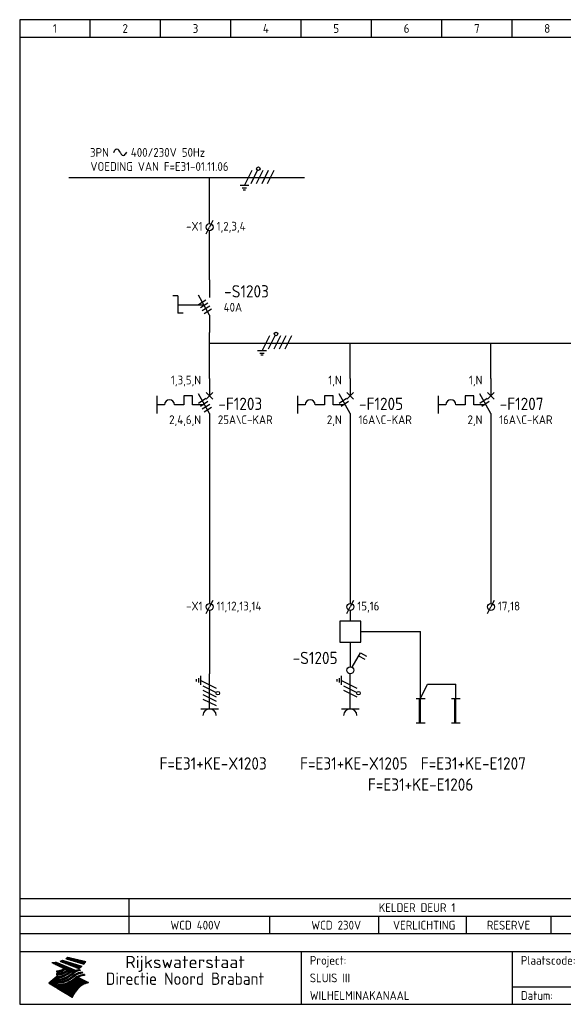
# Model space of a CAD drawing. Extents: x 10 to 410, y 10 to 290.
# Tile 1 of 2: x 10 to 165, y 10 to 290. Entities that reach past the tile are written whole.
import ezdxf
from ezdxf.enums import TextEntityAlignment as Align

# ---------------------------------------------------------------- set-up
doc = ezdxf.new("R2010")
doc.units = 0
doc.header["$LTSCALE"] = 10
doc.header["$MEASUREMENT"] = 0
doc.layers.get('0').update_dxf_attribs({"linetype": 'CONTINUOUS'})
for name, color, linetype in [('0-25', 7, 'CONTINUOUS'), ('0-35', 2, 'CONTINUOUS'), ('0-50', 3, 'CONTINUOUS'), ('B-25', 7, 'CONTINUOUS'), ('B-35', 2, 'CONTINUOUS'), ('S-25', 7, 'CONTINUOUS'), ('S-70', 5, 'CONTINUOUS')]:
    doc.layers.add(name, color=color, linetype=linetype)
doc.styles.add('ISO', font='iso.shx')
doc.styles.get("Standard").update_dxf_attribs({"font": 'iso.shx'})

# ---------------------------------------------------------------- blocks, each defined once
blk = doc.blocks.new('0009')
at = {"layer": 'S-25'}
for p, q in [((-1.09, -2.19), (1.09, 2.19)), ((0.78, -1.56), (2.66, 2.19)), ((2.34, -1.56), (4.22, 2.19)), ((3.91, -1.56), (5.78, 2.19)), ((5.47, -1.56), (7.34, 2.19)), ((0.16, -2.19), (-2.34, -2.19)), ((-1.72, -2.81), (-0.47, -2.81)), ((-0.78, -3.44), (-1.41, -3.44))]:
    blk.add_line(p, q, dxfattribs=at)
blk.add_circle((2.88, 2.63), 0.5, dxfattribs=at)
blk = doc.blocks.new('0002')
at = {"layer": 'S-25'}
for p, q in [((0, 0), (0, -5)), ((-15, -5), (-15, -10)), ((-7.35, -5), (-7.35, -7.5)), ((-4.85, -5), (-7.35, -5)), ((-4.85, -7.5), (-4.85, -5)), ((0, -10), (-3.12, -4.38)), ((0.94, -4.06), (-0.94, -5.94)), ((-0.94, -4.06), (0.94, -5.94)), ((-12.8, -7.5), (-15, -7.5)), ((-7.35, -7.5), (-10, -7.5)), ((-1.39, -7.5), (-4.85, -7.5)), ((0, -10), (0, -15))]:
    blk.add_line(p, q, dxfattribs=at)
blk.add_arc((-11.4, -7.5), 1.4, 0, 180, dxfattribs=at)
at = {"layer": 'B-25'}
for tag, p in [('KN1', (-2.43, -1.73)), ('KN2', (-2.43, -13.01))]:
    blk.add_attdef(tag, text='', height=2.5, dxfattribs=at).set_placement(p, align=Align.RIGHT)
blk.add_attdef('OM1', (5.91, -13.01), '', height=2.5, dxfattribs=at)
at = {"layer": 'B-35'}
blk.add_attdef('KT', (6.05, -8.99), '', height=3.5, dxfattribs=at)
blk = doc.blocks.new('0033')
at = {"layer": 'S-25'}
for p in [(-0.94, -1.88), (0.94, 1.88)]:
    blk.add_line(p, (0, 0), dxfattribs=at)
blk.add_circle((0, 0), 1, dxfattribs=at)
at = {"layer": 'B-25'}
blk.add_attdef('KT', text='', height=2.5, dxfattribs=at).set_placement((-2, -1), align=Align.RIGHT)
blk.add_attdef('KN1', (2, -1.01), '', height=2.5, dxfattribs=at)
blk = doc.blocks.new('0303B2C')
at = {"layer": '0-25'}
for p, q in [((0, -10), (0, 0)), ((-3.75, -2.19), (-3.75, -1.56)), ((-3.12, -1.25), (-3.12, -2.5)), ((-2.5, -3.12), (-2.5, -0.62)), ((-2.5, -1.88), (1.88, -4.06)), ((-1.88, -3.44), (1.88, -5.31)), ((-1.88, -4.69), (1.88, -6.56)), ((-1.88, -5.94), (1.88, -7.81)), ((-1.88, -7.19), (1.88, -9.06)), ((-2.5, -10), (2.5, -10))]:
    blk.add_line(p, q, dxfattribs=at)
blk.add_circle((2.32, -5.54), 0.5, dxfattribs=at)
blk.add_arc((0, -11.88), 1.88, 0, 180, dxfattribs=at)
at = {"layer": '0-25', "style": 'ISO'}
blk.add_attdef('GR', (5, -15), '', height=2.5, dxfattribs=at)
at = {"layer": '0-35', "style": 'ISO'}
blk.add_attdef('KT', (5, -11), '', height=3.5, dxfattribs=at)
blk = doc.blocks.new('A$C57B5337A')
at = {"layer": 'S-25'}
for p, q in [((6.88, 15), (6.88, 10)), ((6.88, 5), (3.76, 10.63)), ((6.88, 5), (6.88, 0))]:
    blk.add_line(p, q, dxfattribs=at)
at = {"layer": 'B-25'}
for tag, p in [('KN1', (4.45, 12.27)), ('KN2', (4.45, 0.99))]:
    blk.add_attdef(tag, text='', height=2.5, dxfattribs=at).set_placement(p, align=Align.RIGHT)
blk.add_attdef('OM1', (10.88, 1.99), '', height=2.5, dxfattribs=at)
at = {"layer": 'B-35'}
blk.add_attdef('KT', (11.02, 6.01), '', height=3.5, dxfattribs=at)
blk = doc.blocks.new('KADERA3')
at = {"layer": '0-25'}
for p, q in [((30, 285), (30, 290)), ((50, 285), (50, 290)), ((70, 285), (70, 290)), ((90, 285), (90, 290)), ((110, 285), (110, 290)), ((130, 285), (130, 290)), ((150, 285), (150, 290)), ((10, 285), (410, 285)), ((410, 35), (10, 35)), ((410, 30), (10, 30)), ((150, 15), (335, 15))]:
    blk.add_line(p, q, dxfattribs=at)
at = {"layer": '0-25', "color": 7}
for p, q in [((21.94, 22.42), (22.53, 22.42)), ((22.06, 22.48), (22.36, 22.48)), ((22.18, 22.53), (27.65, 20.8)), ((22.18, 22.53), (27.65, 20.8)), ((23.14, 22.99), (28.22, 21.46)), ((23.14, 22.99), (28.22, 21.46)), ((23.15, 22.98), (25.33, 22.98)), ((23.23, 23.04), (25.09, 23.04)), ((23.32, 23.1), (24.84, 23.1)), ((23.34, 22.93), (25.57, 22.93)), ((23.4, 23.15), (24.6, 23.15)), ((23.49, 23.21), (24.36, 23.21)), ((23.52, 22.87), (25.81, 22.87)), ((23.57, 23.27), (24.12, 23.27)), ((23.64, 23.32), (23.87, 23.32)), ((23.7, 23.36), (28.82, 22.17)), ((23.7, 23.36), (28.82, 22.17)), ((23.71, 22.82), (26.06, 22.82)), ((23.9, 22.76), (26.3, 22.76)), ((24.09, 22.7), (26.54, 22.7)), ((24.27, 22.65), (26.78, 22.65)), ((24.46, 22.59), (27.03, 22.59)), ((24.65, 22.53), (27.27, 22.53)), ((24.84, 22.48), (27.51, 22.48)), ((25.02, 22.42), (27.75, 22.42)), ((19.1, 21.89), (25.12, 19)), ((19.1, 21.89), (25.12, 19)), ((19.17, 21.86), (20.7, 21.86)), ((19.29, 21.8), (20.83, 21.8)), ((19.4, 21.75), (20.96, 21.75)), ((19.52, 21.69), (21.09, 21.69)), ((19.64, 21.63), (21.22, 21.63)), ((19.74, 21.92), (20.56, 21.92)), ((19.75, 21.58), (21.36, 21.58)), ((19.87, 21.52), (21.49, 21.52)), ((19.99, 21.47), (21.62, 21.47)), ((20.11, 21.41), (21.75, 21.41)), ((20.22, 21.35), (21.88, 21.35)), ((20.25, 21.97), (20.43, 21.97)), ((20.34, 21.3), (22.02, 21.3)), ((20.38, 21.99), (26.02, 19.59)), ((20.38, 21.99), (26.02, 19.59)), ((20.46, 21.24), (22.15, 21.24)), ((20.57, 21.18), (22.28, 21.18)), ((20.69, 21.13), (22.41, 21.13)), ((20.81, 21.07), (22.55, 21.07)), ((20.92, 21.02), (22.68, 21.02)), ((21.04, 20.96), (22.81, 20.96)), ((21.16, 20.9), (22.94, 20.9)), ((21.19, 19.61), (22.35, 19.61)), ((21.27, 20.85), (23.07, 20.85)), ((21.39, 20.79), (23.21, 20.79)), ((21.42, 19.67), (22.47, 19.67)), ((21.47, 22.25), (26.83, 20.19)), ((21.47, 22.25), (26.83, 20.19)), ((21.49, 22.25), (23.07, 22.25)), ((21.51, 20.73), (23.34, 20.73)), ((21.6, 22.2), (23.25, 22.2)), ((21.62, 19.72), (22.59, 19.72)), ((21.63, 20.68), (23.47, 20.68)), ((21.65, 22.31), (22.89, 22.31)), ((21.74, 20.62), (23.6, 20.62)), ((21.75, 22.14), (23.42, 22.14)), ((21.8, 22.37), (22.71, 22.37)), ((21.8, 19.78), (22.69, 19.78)), ((21.86, 20.57), (23.73, 20.57)), ((21.9, 22.08), (23.6, 22.08)), ((21.96, 19.83), (22.79, 19.83)), ((21.98, 20.51), (23.87, 20.51)), ((22.04, 22.03), (23.78, 22.03)), ((22.09, 20.45), (24, 20.45)), ((22.11, 19.89), (22.89, 19.89)), ((22.19, 21.97), (23.96, 21.97)), ((22.21, 20.4), (24.13, 20.4)), ((22.24, 19.95), (22.99, 19.95)), ((22.33, 20.34), (24.26, 20.34)), ((22.34, 21.92), (24.13, 21.92)), ((22.37, 20), (23.08, 20)), ((22.44, 20.28), (24.4, 20.28)), ((22.48, 21.86), (24.31, 21.86)), ((22.49, 20.06), (23.04, 20.06)), ((22.56, 20.23), (24.53, 20.23)), ((22.61, 20.12), (22.93, 20.12)), ((22.63, 21.8), (24.49, 21.8)), ((22.68, 20.17), (24.66, 20.17)), ((22.71, 20.17), (22.82, 20.17)), ((23.11, 20.02), (22.77, 20.2)), ((23.11, 20.02), (22.77, 20.2)), ((22.78, 21.75), (24.67, 21.75)), ((22.79, 20.12), (24.79, 20.12)), ((22.91, 20.06), (24.92, 20.06)), ((22.92, 21.69), (24.85, 21.69)), ((23.03, 20), (25.06, 20)), ((23.07, 21.63), (25.02, 21.63)), ((23.15, 19.95), (25.19, 19.95)), ((23.22, 21.58), (25.2, 21.58)), ((23.26, 19.89), (25.32, 19.89)), ((23.3, 19.61), (23.88, 19.61)), ((23.36, 21.52), (25.38, 21.52)), ((23.38, 19.83), (25.45, 19.83)), ((23.39, 19.67), (23.81, 19.67)), ((23.45, 19.7), (23.58, 19.79)), ((23.45, 19.7), (23.58, 19.79)), ((23.48, 19.72), (23.7, 19.72)), ((23.5, 19.78), (25.58, 19.78)), ((23.51, 21.47), (25.56, 21.47)), ((23.56, 19.78), (23.59, 19.78)), ((23.56, 19.39), (23.9, 19.62)), ((23.56, 19.39), (23.9, 19.62)), ((23.58, 19.79), (23.9, 19.62)), ((23.58, 19.79), (23.9, 19.62)), ((23.61, 19.72), (25.72, 19.72)), ((23.66, 21.41), (25.74, 21.41)), ((23.73, 19.67), (25.85, 19.67)), ((23.8, 21.35), (25.91, 21.35)), ((23.85, 19.61), (25.98, 19.61)), ((23.95, 21.3), (26.09, 21.3)), ((24.09, 21.24), (26.27, 21.24)), ((24.24, 21.18), (26.45, 21.18)), ((24.39, 21.13), (26.62, 21.13)), ((24.53, 21.07), (26.8, 21.07)), ((24.68, 21.02), (26.98, 21.02)), ((24.83, 20.96), (27.16, 20.96)), ((24.97, 20.9), (27.34, 20.9)), ((25.12, 20.85), (27.51, 20.85)), ((25.21, 22.37), (28, 22.37)), ((25.27, 20.79), (27.63, 20.79)), ((25.4, 22.31), (28.24, 22.31)), ((25.41, 20.73), (27.57, 20.73)), ((25.56, 20.68), (27.51, 20.68)), ((25.58, 22.25), (28.48, 22.25)), ((25.71, 20.62), (27.44, 20.62)), ((25.77, 22.2), (28.72, 22.2)), ((25.85, 20.57), (27.37, 20.57)), ((25.96, 22.14), (28.79, 22.14)), ((26, 20.51), (27.29, 20.51)), ((26.06, 19.61), (26.85, 19.61)), ((26.15, 22.08), (28.75, 22.08)), ((26.15, 20.45), (27.22, 20.45)), ((26.21, 19.67), (27.23, 19.67)), ((26.29, 20.4), (27.14, 20.4)), ((26.33, 22.03), (28.71, 22.03)), ((26.44, 20.34), (27.06, 20.34)), ((26.44, 19.72), (27.18, 19.72)), ((26.52, 21.97), (28.66, 21.97)), ((26.59, 20.28), (26.97, 20.28)), ((26.71, 21.92), (28.62, 21.92)), ((26.73, 20.23), (26.89, 20.23)), ((26.9, 21.86), (28.57, 21.86)), ((27.08, 21.8), (28.52, 21.8)), ((27.13, 19.78), (27.25, 19.64)), ((27.13, 19.78), (27.25, 19.64)), ((27.27, 21.75), (28.48, 21.75)), ((27.46, 21.69), (28.43, 21.69)), ((27.65, 21.63), (28.38, 21.63)), ((27.83, 21.58), (28.33, 21.58)), ((28.02, 21.52), (28.28, 21.52)), ((28.21, 21.47), (28.22, 21.47)), ((20.58, 17.88), (18.3, 16)), ((20.58, 17.88), (18.3, 16)), ((19.33, 16.85), (21.07, 16.85)), ((19.4, 16.91), (21.55, 16.91)), ((19.47, 16.97), (21.88, 16.97)), ((19.54, 17.02), (22.13, 17.02)), ((19.61, 17.08), (22.34, 17.08)), ((19.67, 17.13), (20.6, 17.13)), ((19.74, 17.19), (20.6, 17.19)), ((19.81, 17.25), (20.6, 17.25)), ((19.88, 17.3), (20.6, 17.3)), ((19.95, 17.36), (20.6, 17.36)), ((20.01, 17.42), (20.6, 17.42)), ((20.08, 17.47), (20.93, 17.47)), ((20.15, 17.53), (21.26, 17.53)), ((20.22, 17.58), (21.51, 17.58)), ((20.29, 17.64), (21.72, 17.64)), ((20.35, 17.7), (21.9, 17.7)), ((20.42, 17.75), (22.07, 17.75)), ((20.49, 17.81), (22.22, 17.81)), ((20.56, 17.87), (22.36, 17.87)), ((20.6, 19.11), (20.58, 19.51)), ((20.6, 19.11), (20.58, 19.51)), ((20.58, 19.5), (22.09, 19.5)), ((20.58, 19.44), (21.95, 19.44)), ((20.59, 19.38), (21.79, 19.38)), ((20.59, 19.33), (21.62, 19.33)), ((20.59, 19.27), (21.42, 19.27)), ((20.6, 19.22), (21.2, 19.22)), ((20.6, 19.16), (20.93, 19.16)), ((20.6, 19.11), (20.69, 19.12)), ((20.6, 19.11), (20.69, 19.12)), ((20.6, 18.79), (20.77, 18.81)), ((20.6, 18.79), (20.77, 18.81)), ((20.6, 18.29), (20.6, 18.79)), ((20.6, 18.29), (20.6, 18.79)), ((20.6, 18.77), (22.46, 18.77)), ((20.6, 18.71), (22.33, 18.71)), ((20.6, 18.65), (22.19, 18.65)), ((20.6, 18.6), (22.04, 18.6)), ((20.6, 18.54), (21.87, 18.54)), ((20.6, 18.48), (21.68, 18.48)), ((20.6, 18.43), (21.46, 18.43)), ((20.6, 18.37), (21.21, 18.37)), ((20.6, 18.32), (20.87, 18.32)), ((20.6, 18.29), (20.88, 18.32)), ((20.6, 18.29), (20.88, 18.32)), ((20.6, 17.88), (20.86, 17.91)), ((20.6, 17.88), (20.86, 17.91)), ((20.6, 17.43), (20.97, 17.48)), ((20.6, 17.43), (20.97, 17.48)), ((20.6, 17.43), (20.6, 17.09)), ((20.6, 17.43), (20.6, 17.09)), ((20.6, 17.09), (21.26, 17.16)), ((20.6, 17.09), (21.26, 17.16)), ((20.6, 16.8), (21.37, 16.89)), ((20.6, 16.8), (21.37, 16.89)), ((20.6, 16.8), (20.6, 16.45)), ((20.6, 16.8), (20.6, 16.45)), ((20.9, 19.55), (22.23, 19.55)), ((20.9, 18.82), (22.59, 18.82)), ((20.98, 17.92), (22.5, 17.92)), ((21.02, 17.13), (22.53, 17.13)), ((21.32, 18.88), (22.71, 18.88)), ((21.32, 17.98), (22.62, 17.98)), ((21.47, 17.19), (22.7, 17.19)), ((21.59, 18.03), (22.74, 18.03)), ((21.61, 18.93), (22.82, 18.93)), ((21.77, 17.25), (22.85, 17.25)), ((21.8, 18.09), (22.85, 18.09)), ((21.84, 18.99), (22.92, 18.99)), ((21.99, 18.15), (22.95, 18.15)), ((22.01, 17.3), (22.99, 17.3)), ((22.03, 19.05), (23.03, 19.05)), ((22.16, 18.2), (23.05, 18.2)), ((22.21, 19.1), (23.12, 19.1)), ((22.21, 17.36), (23.12, 17.36)), ((22.31, 18.26), (23.15, 18.26)), ((22.36, 19.16), (23.22, 19.16)), ((22.39, 17.42), (23.24, 17.42)), ((22.45, 18.32), (23.24, 18.32)), ((22.51, 19.22), (23.3, 19.22)), ((22.56, 17.47), (23.36, 17.47)), ((22.59, 18.37), (23.33, 18.37)), ((22.64, 19.27), (23.39, 19.27)), ((22.71, 18.43), (23.42, 18.43)), ((22.71, 17.53), (23.47, 17.53)), ((22.77, 19.33), (23.47, 19.33)), ((22.83, 18.48), (23.5, 18.48)), ((22.84, 17.58), (23.57, 17.58)), ((22.89, 19.38), (23.55, 19.38)), ((22.94, 18.54), (23.58, 18.54)), ((22.96, 16.85), (23.86, 16.85)), ((22.97, 17.64), (23.67, 17.64)), ((23, 19.44), (23.63, 19.44)), ((23.04, 18.6), (23.66, 18.6)), ((23.1, 19.5), (23.72, 19.5)), ((23.1, 17.7), (23.77, 17.7)), ((23.12, 16.91), (23.96, 16.91)), ((23.14, 18.65), (23.74, 18.65)), ((23.21, 19.55), (23.8, 19.55)), ((23.21, 17.75), (23.86, 17.75)), ((23.24, 18.71), (23.82, 18.71)), ((23.26, 16.97), (24.05, 16.97)), ((23.32, 17.81), (23.95, 17.81)), ((23.33, 18.77), (23.91, 18.77)), ((23.39, 17.02), (24.14, 17.02)), ((23.42, 18.82), (23.99, 18.82)), ((23.42, 17.87), (24.03, 17.87)), ((23.51, 18.88), (24.07, 18.88)), ((23.52, 17.92), (24.11, 17.92)), ((23.52, 17.08), (24.22, 17.08)), ((23.54, 18.9), (24.3, 19.42)), ((23.54, 18.9), (24.3, 19.42)), ((23.59, 18.93), (24.15, 18.93)), ((23.62, 17.98), (24.2, 17.98)), ((23.63, 17.13), (24.3, 17.13)), ((23.65, 18.59), (24.62, 19.25)), ((23.65, 18.59), (24.62, 19.25)), ((23.67, 18.99), (24.23, 18.99)), ((23.71, 18.03), (24.28, 18.03)), ((23.75, 19.05), (24.32, 19.05)), ((23.75, 17.19), (24.38, 17.19)), ((23.79, 18.09), (24.36, 18.09)), ((23.83, 19.1), (24.4, 19.1)), ((23.85, 17.25), (24.46, 17.25)), ((23.88, 18.15), (24.44, 18.15)), ((23.92, 19.16), (24.48, 19.16)), ((23.94, 18.19), (25.23, 19.07)), ((23.94, 18.19), (25.23, 19.07)), ((23.95, 17.3), (24.55, 17.3)), ((23.96, 19.55), (25.96, 19.55)), ((23.96, 18.2), (24.53, 18.2)), ((24, 19.22), (24.56, 19.22)), ((24.04, 18.26), (24.61, 18.26)), ((24.05, 17.36), (24.63, 17.36)), ((24.06, 17.88), (25.34, 18.76)), ((24.06, 17.88), (25.34, 18.76)), ((24.08, 19.5), (25.88, 19.5)), ((24.08, 19.27), (24.58, 19.27)), ((24.13, 18.32), (24.69, 18.32)), ((24.14, 17.42), (24.71, 17.42)), ((24.16, 19.33), (24.47, 19.33)), ((24.2, 19.44), (25.79, 19.44)), ((24.21, 18.37), (24.77, 18.37)), ((24.23, 17.47), (24.79, 17.47)), ((24.24, 17.48), (25.52, 18.36)), ((24.24, 17.48), (25.52, 18.36)), ((24.25, 19.38), (24.36, 19.38)), ((24.29, 18.43), (24.85, 18.43)), ((24.3, 19.42), (24.62, 19.25)), ((24.3, 19.42), (24.62, 19.25)), ((24.31, 19.38), (25.71, 19.38)), ((24.31, 17.53), (24.87, 17.53)), ((24.35, 17.17), (25.64, 18.05)), ((24.35, 17.17), (25.64, 18.05)), ((24.37, 18.48), (24.94, 18.48)), ((24.39, 17.58), (24.96, 17.58)), ((24.43, 19.33), (25.62, 19.33)), ((24.45, 18.54), (25.02, 18.54)), ((24.47, 17.64), (25.04, 17.64)), ((24.54, 18.6), (25.1, 18.6)), ((24.55, 19.27), (25.54, 19.27)), ((24.56, 17.7), (25.12, 17.7)), ((24.62, 18.65), (25.18, 18.65)), ((24.63, 16.72), (25.91, 17.6)), ((24.63, 16.72), (25.91, 17.6)), ((24.64, 17.75), (25.2, 17.75)), ((24.67, 19.22), (25.45, 19.22)), ((24.7, 18.71), (25.27, 18.71)), ((24.72, 17.81), (25.29, 17.81)), ((24.78, 19.16), (25.37, 19.16)), ((24.78, 18.77), (25.34, 18.77)), ((24.8, 17.87), (25.37, 17.87)), ((24.82, 16.85), (28.23, 16.85)), ((24.87, 18.82), (25.4, 18.82)), ((24.89, 17.92), (25.45, 17.92)), ((24.9, 19.1), (25.28, 19.1)), ((24.9, 16.91), (28.11, 16.91)), ((24.95, 18.88), (25.45, 18.88)), ((24.97, 17.98), (25.53, 17.98)), ((24.99, 16.97), (28, 16.97)), ((25.02, 19.05), (25.2, 19.05)), ((25.03, 18.93), (25.51, 18.93)), ((25.05, 18.03), (25.61, 18.03)), ((25.07, 17.02), (27.89, 17.02)), ((25.11, 18.99), (25.57, 18.99)), ((26.02, 19.59), (25.12, 19)), ((26.02, 19.59), (25.12, 19)), ((25.13, 18.09), (25.68, 18.09)), ((25.15, 17.08), (27.77, 17.08)), ((25.19, 19.05), (25.63, 19.05)), ((25.21, 18.15), (25.75, 18.15)), ((25.23, 17.13), (27.66, 17.13)), ((25.26, 19.1), (25.7, 19.1)), ((25.3, 18.2), (25.82, 18.2)), ((25.31, 17.19), (27.55, 17.19)), ((25.33, 19.16), (25.77, 19.16)), ((25.38, 18.26), (25.89, 18.26)), ((25.39, 19.22), (25.85, 19.22)), ((25.4, 17.25), (27.43, 17.25)), ((25.46, 18.32), (25.97, 18.32)), ((25.47, 19.27), (25.93, 19.27)), ((25.48, 17.3), (27.32, 17.3)), ((25.54, 19.33), (26.03, 19.33)), ((25.54, 18.37), (26.06, 18.37)), ((25.56, 17.36), (27.21, 17.36)), ((25.62, 18.43), (26.14, 18.43)), ((25.63, 19.38), (26.13, 19.38)), ((25.64, 17.42), (27.1, 17.42)), ((25.7, 18.48), (26.24, 18.48)), ((25.72, 19.44), (26.24, 19.44)), ((25.73, 17.47), (26.98, 17.47)), ((25.79, 18.54), (26.34, 18.54)), ((25.81, 17.53), (26.87, 17.53)), ((25.82, 19.5), (26.36, 19.5)), ((25.89, 18.6), (26.46, 18.6)), ((25.89, 17.58), (26.76, 17.58)), ((25.93, 19.55), (26.53, 19.55)), ((25.96, 17.64), (26.64, 17.64)), ((25.99, 18.65), (26.58, 18.65)), ((26.04, 17.7), (26.59, 17.7)), ((26.1, 18.71), (26.72, 18.71)), ((26.12, 17.75), (26.67, 17.75)), ((26.2, 17.81), (26.76, 17.81)), ((26.23, 18.77), (26.89, 18.77)), ((26.29, 17.87), (26.86, 17.87)), ((26.37, 18.82), (27.09, 18.82)), ((26.39, 17.92), (26.97, 17.92)), ((26.49, 17.98), (27.09, 17.98)), ((26.53, 18.88), (27.34, 18.88)), ((26.56, 17.68), (29.54, 16.2)), ((26.56, 17.68), (29.54, 16.2)), ((26.6, 18.03), (27.22, 18.03)), ((26.72, 18.09), (27.38, 18.09)), ((26.73, 18.93), (27.66, 18.93)), ((26.85, 18.15), (27.56, 18.15)), ((26.99, 18.99), (27.9, 18.99)), ((27, 18.2), (27.8, 18.2)), ((27.18, 18.26), (28.13, 18.26)), ((27.26, 19.05), (27.84, 19.05)), ((27.39, 18.32), (28.47, 18.32)), ((27.7, 18.37), (28.49, 18.37)), ((27.78, 19.1), (27.93, 18.96)), ((27.78, 19.1), (27.93, 18.96)), ((28, 18.43), (28.44, 18.43)), ((28.39, 18.48), (28.54, 18.32)), ((28.39, 18.48), (28.54, 18.32)), ((24.94, 11.97), (18.3, 16)), ((24.94, 11.97), (18.3, 16)), ((18.31, 16.01), (20.96, 16.01)), ((18.38, 16.07), (21.46, 16.07)), ((18.38, 15.95), (20.6, 15.95)), ((18.45, 16.12), (21.88, 16.12)), ((18.47, 15.9), (20.6, 15.9)), ((18.52, 16.18), (22.15, 16.18)), ((18.57, 15.84), (20.6, 15.84)), ((18.59, 16.23), (22.38, 16.23)), ((18.65, 16.29), (22.58, 16.29)), ((18.66, 15.78), (20.6, 15.78)), ((18.72, 16.35), (22.75, 16.35)), ((18.75, 15.73), (20.6, 15.73)), ((18.79, 16.4), (22.91, 16.4)), ((18.85, 15.67), (20.6, 15.67)), ((18.86, 16.46), (20.6, 16.46)), ((18.93, 16.52), (20.6, 16.52)), ((18.94, 15.62), (20.6, 15.62)), ((18.99, 16.57), (20.6, 16.57)), ((19.03, 15.56), (27.83, 15.56)), ((19.06, 16.63), (20.6, 16.63)), ((19.12, 15.5), (27.75, 15.5)), ((19.13, 16.68), (20.6, 16.68)), ((19.2, 16.74), (20.6, 16.74)), ((19.22, 15.45), (27.66, 15.45)), ((19.27, 16.8), (20.6, 16.8)), ((19.31, 15.39), (27.58, 15.39)), ((19.4, 15.33), (27.5, 15.33)), ((19.49, 15.28), (27.43, 15.28)), ((19.59, 15.22), (27.36, 15.22)), ((19.68, 15.17), (27.29, 15.17)), ((19.77, 15.11), (27.22, 15.11)), ((19.86, 15.05), (27.15, 15.05)), ((19.96, 15), (27.09, 15)), ((20.05, 14.94), (27.02, 14.94)), ((20.14, 14.88), (26.96, 14.88)), ((20.24, 14.83), (26.9, 14.83)), ((20.33, 14.77), (26.84, 14.77)), ((20.42, 14.72), (26.79, 14.72)), ((20.51, 14.66), (26.73, 14.66)), ((20.6, 16.45), (21.56, 16.56)), ((20.6, 16.45), (21.56, 16.56)), ((20.6, 15.97), (21.67, 16.09)), ((20.6, 15.97), (21.67, 16.09)), ((20.6, 15.97), (20.6, 15.58)), ((20.6, 15.97), (20.6, 15.58)), ((20.6, 15.58), (21.95, 15.73)), ((20.6, 15.58), (21.95, 15.73)), ((20.61, 14.6), (26.68, 14.6)), ((20.7, 16.46), (23.06, 16.46)), ((20.7, 14.55), (26.62, 14.55)), ((20.79, 14.49), (26.57, 14.49)), ((20.88, 14.43), (26.52, 14.43)), ((20.94, 15.62), (27.92, 15.62)), ((20.98, 14.38), (26.47, 14.38)), ((21.07, 14.32), (26.42, 14.32)), ((21.16, 14.27), (26.38, 14.27)), ((21.2, 16.52), (23.2, 16.52)), ((21.25, 14.21), (26.33, 14.21)), ((21.35, 14.15), (26.29, 14.15)), ((21.44, 14.1), (26.24, 14.1)), ((21.45, 15.67), (28.01, 15.67)), ((21.53, 14.04), (26.2, 14.04)), ((21.72, 16.57), (23.32, 16.57)), ((21.96, 15.73), (28.11, 15.73)), ((22.1, 16.63), (23.44, 16.63)), ((22.34, 15.78), (28.21, 15.78)), ((22.38, 16.68), (23.56, 16.68)), ((22.6, 16.74), (23.66, 16.74)), ((22.62, 15.84), (28.33, 15.84)), ((22.79, 16.8), (23.77, 16.8)), ((22.84, 15.9), (28.52, 15.9)), ((23.04, 15.95), (28.71, 15.95)), ((23.21, 16.01), (28.9, 16.01)), ((23.37, 16.07), (29.08, 16.07)), ((23.51, 16.12), (29.27, 16.12)), ((29.41, 16.17), (23.65, 16.17)), ((23.77, 16.23), (29.47, 16.23)), ((23.89, 16.29), (29.36, 16.29)), ((24, 16.35), (29.24, 16.35)), ((24.11, 16.4), (29.13, 16.4)), ((24.21, 16.46), (29.02, 16.46)), ((24.31, 16.52), (28.91, 16.52)), ((24.4, 16.57), (28.79, 16.57)), ((24.49, 16.63), (28.68, 16.63)), ((24.57, 16.68), (28.57, 16.68)), ((24.66, 16.74), (28.45, 16.74)), ((24.74, 16.8), (28.34, 16.8)), ((28.29, 15.83), (29.54, 16.2)), ((28.29, 15.83), (29.54, 16.2)), ((29.54, 16.2), (29.45, 16.17)), ((29.54, 16.2), (29.45, 16.17)), ((29.46, 16.18), (29.47, 16.18)), ((21.63, 13.98), (26.16, 13.98)), ((21.72, 13.93), (26.12, 13.93)), ((21.81, 13.87), (26.08, 13.87)), ((21.9, 13.82), (26.04, 13.82)), ((22, 13.76), (26, 13.76)), ((22.09, 13.7), (25.96, 13.7)), ((22.18, 13.65), (25.93, 13.65)), ((22.27, 13.59), (25.89, 13.59)), ((22.37, 13.53), (25.86, 13.53)), ((22.46, 13.48), (25.82, 13.48)), ((22.55, 13.42), (25.79, 13.42)), ((22.65, 13.37), (25.76, 13.37)), ((22.74, 13.31), (25.73, 13.31)), ((22.83, 13.25), (25.69, 13.25)), ((22.92, 13.2), (25.66, 13.2)), ((23.02, 13.14), (25.63, 13.14)), ((23.11, 13.08), (25.59, 13.08)), ((23.2, 13.03), (25.56, 13.03)), ((23.29, 12.97), (25.53, 12.97)), ((23.39, 12.92), (25.5, 12.92)), ((23.48, 12.86), (25.46, 12.86)), ((23.57, 12.8), (25.43, 12.8)), ((23.66, 12.75), (25.4, 12.75)), ((23.76, 12.69), (25.36, 12.69)), ((23.85, 12.63), (25.33, 12.63)), ((23.94, 12.58), (25.3, 12.58)), ((24.04, 12.52), (25.26, 12.52)), ((24.13, 12.47), (25.23, 12.47)), ((24.22, 12.41), (25.2, 12.41)), ((24.31, 12.35), (25.17, 12.35)), ((24.41, 12.3), (25.13, 12.3)), ((24.5, 12.24), (25.1, 12.24)), ((24.59, 12.18), (25.07, 12.18)), ((24.68, 12.13), (25.03, 12.13)), ((24.78, 12.07), (25, 12.07)), ((24.87, 12.02), (24.97, 12.02)), ((24.94, 11.97), (25.81, 13.45)), ((24.94, 11.97), (25.81, 13.45))]:
    blk.add_line(p, q, dxfattribs=at)
for centre, radius, start, end in [((19.84, 27.26), 5.27, 288.0217, 296.3084), ((19.84, 27.26), 5.27, 288.0217, 296.3084), ((20.49, 27.56), 5.28, 300.0654, 307.393), ((20.49, 27.56), 5.28, 300.0654, 307.393), ((19.15, 29.7), 7.8, 269.6055, 279.0886), ((19.15, 29.7), 7.8, 269.6055, 279.0886), ((19.93, 25.38), 5.91, 276.3402, 298.7463), ((19.93, 25.38), 5.91, 276.3402, 298.7463), ((19.84, 25.09), 6.03, 278.129, 302.868), ((19.84, 25.09), 6.03, 278.129, 302.868), ((20.35, 24.56), 5.76, 274.164, 302.5474), ((20.35, 24.56), 5.76, 274.164, 302.5474), ((27.05, 17.17), 2.63, 107.4286, 133.7799), ((27.05, 17.17), 2.63, 107.4286, 133.7799), ((27.01, 16.84), 2.93, 87.7348, 104.8316), ((27.01, 16.84), 2.93, 87.7348, 104.8316), ((27.37, 15.71), 3.93, 91.7838, 103.2817), ((27.37, 15.71), 3.93, 91.7838, 103.2817), ((24.11, 24.7), 5.26, 301.1147, 312.2814), ((24.11, 24.7), 5.26, 301.1147, 312.2814), ((21.95, 27.32), 8.59, 316.9248, 323.1399), ((21.95, 27.32), 8.59, 316.9248, 323.1399), ((20.21, 23.78), 5.91, 273.6149, 304.3803), ((20.21, 23.78), 5.91, 273.6149, 304.3803), ((20.05, 24.28), 6.02, 277.9472, 305.7139), ((20.05, 24.28), 6.02, 277.9472, 305.7139), ((20.04, 23.49), 6.09, 278.8115, 306.4242), ((20.04, 23.49), 6.09, 278.8115, 306.4242), ((20.53, 23.07), 5.96, 277.0519, 304.973), ((20.53, 23.07), 5.96, 277.0519, 304.973), ((20.72, 22.76), 5.91, 276.3402, 304.3803), ((20.72, 22.76), 5.91, 276.3402, 304.3803), ((21.06, 22.34), 5.81, 274.9043, 303.1745), ((21.06, 22.34), 5.81, 274.9043, 303.1745), ((20.82, 22.06), 6.04, 278.1111, 305.8489), ((20.82, 22.06), 6.04, 278.1111, 305.8489), ((27.45, 16.91), 2.81, 110.4143, 138.7411), ((27.45, 16.91), 2.81, 110.4143, 138.7411), ((27.57, 15.64), 3.4, 98.1566, 126.9045), ((27.57, 15.64), 3.4, 98.1566, 126.9045), ((27.91, 15.54), 3.39, 100.5835, 132.088), ((27.91, 15.54), 3.39, 100.5835, 132.088), ((28.21, 14.74), 3.67, 95.7581, 128.7216), ((28.21, 14.74), 3.67, 95.7581, 128.7216), ((28.4, 15.05), 3.21, 96.3886, 125.0052), ((28.4, 15.05), 3.21, 96.3886, 125.0052), ((27.82, 16.31), 2.8, 90.634, 105.1984), ((27.82, 16.31), 2.8, 90.634, 105.1984), ((28.19, 15.04), 3.93, 93.8342, 103.2817), ((28.19, 15.04), 3.93, 93.8342, 103.2817), ((28.58, 15.69), 2.8, 93.8141, 105.1984), ((28.58, 15.69), 2.8, 93.8141, 105.1984), ((28.95, 14.41), 3.93, 96.0135, 103.2817), ((28.95, 14.41), 3.93, 96.0135, 103.2817), ((21.3, 21.6), 5.91, 276.3402, 304.3803), ((21.3, 21.6), 5.91, 276.3402, 304.3803), ((31.24, 10.26), 6.3, 117.9568, 149.6251), ((31.24, 10.26), 6.3, 117.9568, 149.6251)]:
    blk.add_arc(centre, radius, start, end, dxfattribs=at)
at = {"layer": '0-35'}
for p, q in [((90, 25), (90, 10)), ((150, 25), (150, 10))]:
    blk.add_line(p, q, dxfattribs=at)
at = {"layer": '0-50'}
blk.add_line((10, 25), (410, 25), dxfattribs=at)
blk.add_lwpolyline([(10, 10), (410, 10), (410, 290), (10, 290)], close=True, dxfattribs=at)
at = {"layer": '0-25', "style": 'ISO'}
for s, p in [('Project:', (92.5, 22.5)), ('Plaatscode:', (152.5, 22.5)), ('Datum:', (152.5, 12.5))]:
    blk.add_text(s, height=2.5, dxfattribs=at).set_placement(p, align=Align.MIDDLE_LEFT)
for tag, p in [('STR1', (20, 287.5)), ('STR2', (40, 287.5)), ('STR3', (60, 287.5)), ('STR4', (80, 287.5)), ('STR5', (100, 287.5)), ('STR6', (120, 287.5)), ('STR7', (140, 287.5)), ('STR8', (160, 287.5)), ('STR9', (180, 287.5)), ('STR10', (200, 287.5)), ('STR11', (220, 287.5)), ('STR12', (240, 287.5)), ('STR13', (260, 287.5)), ('STR14', (280, 287.5)), ('STR15', (300, 287.5)), ('STR16', (320, 287.5)), ('STR17', (340, 287.5)), ('STR18', (360, 287.5)), ('STR19', (380, 287.5)), ('STR20', (400, 287.5)), ('W', (180, 12.5)), ('Z', (310, 12.5)), ('Y', (327.5, 12.5))]:
    blk.add_attdef(tag, text='', height=2.5, dxfattribs=at).set_placement(p, align=Align.MIDDLE)
for tag, p in [('N', (220, 22.5)), ('B', (92.5, 17.5)), ('P', (220, 17.5)), ('C', (92.5, 12.5)), ('U', (220, 12.5)), ('REV', (295, 12.5))]:
    blk.add_attdef(tag, text='', height=2.5, dxfattribs=at).set_placement(p, align=Align.MIDDLE_LEFT)
at = {"layer": '0-35', "style": 'ISO', "width": 1.00614}
blk.add_text('Rijkswaterstaat', height=3.5, dxfattribs=at).set_placement((40, 20.28), (74, 20.28), align=Align.FIT)
at = {"layer": '0-35', "color": 2, "style": 'ISO', "width": 0.948867}
blk.add_text('Directie Noord Brabant', height=3.5, dxfattribs=at).set_placement((34.5, 15.53), (79.5, 15.53), align=Align.FIT)
at = {"layer": '0-35', "style": 'ISO'}
blk.add_attdef('RNR', text='', height=3.5, dxfattribs=at).set_placement((305, 17.5), align=Align.MIDDLE)
for tag, p in [('X', (178.5, 17.5)), ('FORM', (402.5, 15))]:
    blk.add_attdef(tag, text='', height=3.5, dxfattribs=at).set_placement(p, align=Align.MIDDLE_LEFT)
at = {"layer": '0-50', "style": 'ISO'}
for tag, p in [('M', (342.5, 15)), ('O', (365, 15))]:
    blk.add_attdef(tag, text='', height=5, dxfattribs=at).set_placement(p, align=Align.MIDDLE)
blk.add_attdef('Q', text='', height=5, dxfattribs=at).set_placement((382.5, 15), align=Align.MIDDLE_LEFT)
blk = doc.blocks.new('WCD')
at = {"layer": '0-25'}
for p, q in [((0, -10), (0, 0)), ((-3.75, -2.19), (-3.75, -1.56)), ((-3.12, -1.25), (-3.12, -2.5)), ((-2.5, -3.12), (-2.5, -0.62)), ((-2.5, -1.88), (1.88, -4.06)), ((-1.88, -3.44), (1.88, -5.31)), ((-1.88, -4.69), (1.88, -6.56)), ((-2.5, -10), (2.5, -10))]:
    blk.add_line(p, q, dxfattribs=at)
blk.add_circle((2.32, -5.54), 0.5, dxfattribs=at)
blk.add_arc((0, -11.88), 1.88, 0, 180, dxfattribs=at)
at = {"layer": '0-25', "style": 'ISO'}
blk.add_attdef('GR', (5, -15), '', height=2.5, dxfattribs=at)
at = {"layer": '0-35', "style": 'ISO'}
blk.add_attdef('KT', (5, -11), '', height=3.5, dxfattribs=at)

msp = doc.modelspace()

# ---------------------------------------------------------------- linework, layer by layer
msp.add_lwpolyline([(101, 113), (107, 113), (107, 119), (101, 119)], close=True)
at = {"layer": '0-25'}
for p, q in [((410, 40), (10, 40)), ((41, 40), (41, 30)), ((81, 35), (81, 30)), ((112, 35), (112, 30)), ((137, 35), (137, 30)), ((161, 35), (161, 30))]:
    msp.add_line(p, q, dxfattribs=at)
at = {"layer": 'B-25'}
for p, q in [((36.76, 252.27), (37.09, 252.85)), ((38.54, 252.3), (38.23, 252.85)), ((38.54, 252.3), (38.86, 251.75)), ((40.33, 252.33), (39.99, 251.75))]:
    msp.add_line(p, q, dxfattribs=at)
for centre, start, end in [((37.66, 252.53), 29.8344, 150.0578), ((39.43, 252.08), 209.8344, 330.0578)]:
    msp.add_arc(centre, 0.653, start, end, dxfattribs=at)
at = {"layer": 'S-25'}
for p, q in [((64, 232), (64, 245)), ((64, 216), (64, 230)), ((55, 211.5), (53.5, 211.5)), ((55, 211.5), (55, 206.5)), ((60.85, 208.99), (62.96, 210.33)), ((62.44, 208.81), (55, 208.81)), ((61.38, 208.14), (63.49, 209.48)), ((61.92, 207.3), (64.03, 208.64)), ((62.46, 206.45), (64.57, 207.8)), ((56.5, 206.5), (55, 206.5)), ((64, 198), (64, 201)), ((64, 188), (64, 198)), ((104, 188), (104, 198)), ((144, 188), (144, 198)), ((60.85, 180.99), (62.96, 182.33)), ((100.85, 180.99), (102.96, 182.33)), ((140.85, 180.99), (142.96, 182.33)), ((61.38, 180.14), (63.49, 181.48)), ((61.92, 179.3), (64.03, 180.64)), ((62.46, 178.45), (64.57, 179.8)), ((101.38, 180.14), (103.49, 181.48)), ((141.38, 180.14), (143.49, 181.48)), ((64, 173), (64, 124)), ((104, 173), (104, 124)), ((144, 173), (144, 124)), ((64, 122), (64, 104)), ((104, 122), (104, 119)), ((107, 116), (124, 116)), ((124, 97), (124, 116)), ((104, 113), (104, 106)), ((106.38, 109.13), (108.11, 108.13)), ((124, 97), (126, 101)), ((126, 101), (134, 101)), ((134, 97), (134, 101)), ((122.75, 97), (125.25, 97)), ((123.69, 90), (123.69, 97)), ((124, 90), (124, 97)), ((132.75, 97), (135.25, 97)), ((133.69, 90), (133.69, 97)), ((134, 90), (134, 97)), ((122.75, 90), (125.25, 90)), ((132.75, 90), (135.25, 90))]:
    msp.add_line(p, q, dxfattribs=at)
msp.add_lwpolyline([(104.5, 105.87), (106.88, 109.99), (108.61, 108.99)], dxfattribs=at)
msp.add_circle((104, 105), 1, dxfattribs=at)
at = {"layer": 'S-70'}
for p, q in [((91, 245), (24, 245)), ((64, 198), (377, 198))]:
    msp.add_line(p, q, dxfattribs=at)

# ---------------------------------------------------------------- block references
at = {"layer": '0-25'}
for name, p in [('0303B2C', (64, 104)), ('WCD', (104, 104))]:
    msp.add_blockref(name, p, dxfattribs=at)
at = {"layer": 'S-25'}
ref = msp.add_blockref('KADERA3', (0, 0), dxfattribs=at)
ref.add_attrib('B', 'SLUIS III', dxfattribs={"layer": '0-25', "height": 2.5, "style": 'ISO'}).set_placement((92.5, 17.5), align=Align.MIDDLE_LEFT)
ref.add_attrib('C', 'WILHELMINAKANAAL', dxfattribs={"layer": '0-25', "height": 2.5, "style": 'ISO'}).set_placement((92.5, 12.5), align=Align.MIDDLE_LEFT)
ref.add_attrib('STR1', '1', dxfattribs={"layer": '0-25', "height": 2.5, "style": 'ISO'}).set_placement((20, 287.5), align=Align.MIDDLE)
ref.add_attrib('STR2', '2', dxfattribs={"layer": '0-25', "height": 2.5, "style": 'ISO'}).set_placement((40, 287.5), align=Align.MIDDLE)
ref.add_attrib('STR3', '3', dxfattribs={"layer": '0-25', "height": 2.5, "style": 'ISO'}).set_placement((60, 287.5), align=Align.MIDDLE)
ref.add_attrib('STR4', '4', dxfattribs={"layer": '0-25', "height": 2.5, "style": 'ISO'}).set_placement((80, 287.5), align=Align.MIDDLE)
ref.add_attrib('STR5', '5', dxfattribs={"layer": '0-25', "height": 2.5, "style": 'ISO'}).set_placement((100, 287.5), align=Align.MIDDLE)
ref.add_attrib('STR6', '6', dxfattribs={"layer": '0-25', "height": 2.5, "style": 'ISO'}).set_placement((120, 287.5), align=Align.MIDDLE)
ref.add_attrib('STR7', '7', dxfattribs={"layer": '0-25', "height": 2.5, "style": 'ISO'}).set_placement((140, 287.5), align=Align.MIDDLE)
ref.add_attrib('STR8', '8', dxfattribs={"layer": '0-25', "height": 2.5, "style": 'ISO'}).set_placement((160, 287.5), align=Align.MIDDLE)
for p in [(75, 245), (80, 198)]:
    msp.add_blockref('0009', p, dxfattribs=at)
ref = msp.add_blockref('0033', (64, 231), dxfattribs=at)
ref.add_attrib('KN1', '1,2,3,4', (66, 230.02), dxfattribs={"layer": 'B-25', "height": 2.5})
ref.add_attrib('KT', '-X1', dxfattribs={"layer": 'B-25', "height": 2.5}).set_placement((62, 230), align=Align.RIGHT)
ref = msp.add_blockref('A$C57B5337A', (57.12, 201), dxfattribs=at)
ref.add_attrib('OM1', '40A', (68, 206.98), dxfattribs={"layer": 'B-25', "height": 2.5})
ref.add_attrib('KT', '-S1203', (68.14, 211), dxfattribs={"layer": 'B-35', "height": 3.5})
ref = msp.add_blockref('0002', (64, 188), dxfattribs=at)
ref.add_attrib('OM1', '25A\\C-KAR', (66.34, 174.99), dxfattribs={"layer": 'B-25', "height": 2.5})
ref.add_attrib('KT', '-F1203', (66.48, 179.01), dxfattribs={"layer": 'B-35', "height": 3.5})
ref.add_attrib('KN1', '1,3,5,N', dxfattribs={"layer": 'B-25', "height": 2.5}).set_placement((61.57, 186.27), align=Align.RIGHT)
ref.add_attrib('KN2', '2,4,6,N', dxfattribs={"layer": 'B-25', "height": 2.5}).set_placement((61.57, 174.99), align=Align.RIGHT)
ref = msp.add_blockref('0002', (104, 188), dxfattribs=at)
ref.add_attrib('OM1', '16A\\C-KAR', (106.34, 174.99), dxfattribs={"layer": 'B-25', "height": 2.5})
ref.add_attrib('KT', '-F1205', (106.48, 179.01), dxfattribs={"layer": 'B-35', "height": 3.5})
ref.add_attrib('KN1', '1,N', dxfattribs={"layer": 'B-25', "height": 2.5}).set_placement((101.57, 186.27), align=Align.RIGHT)
ref.add_attrib('KN2', '2,N', dxfattribs={"layer": 'B-25', "height": 2.5}).set_placement((101.57, 174.99), align=Align.RIGHT)
ref = msp.add_blockref('0002', (144, 188), dxfattribs=at)
ref.add_attrib('OM1', '16A\\C-KAR', (146.34, 174.99), dxfattribs={"layer": 'B-25', "height": 2.5})
ref.add_attrib('KT', '-F1207', (146.48, 179.01), dxfattribs={"layer": 'B-35', "height": 3.5})
ref.add_attrib('KN1', '1,N', dxfattribs={"layer": 'B-25', "height": 2.5}).set_placement((141.57, 186.27), align=Align.RIGHT)
ref.add_attrib('KN2', '2,N', dxfattribs={"layer": 'B-25', "height": 2.5}).set_placement((141.57, 174.99), align=Align.RIGHT)
ref = msp.add_blockref('0033', (64, 123), dxfattribs=at)
ref.add_attrib('KN1', '11,12,13,14', (66, 122), dxfattribs={"layer": 'B-25', "height": 2.5})
ref.add_attrib('KT', '-X1', dxfattribs={"layer": 'B-25', "height": 2.5}).set_placement((62, 122), align=Align.RIGHT)
ref = msp.add_blockref('0033', (104, 123), dxfattribs=at)
ref.add_attrib('KN1', '15,16', (106, 122), dxfattribs={"layer": 'B-25', "height": 2.5})
ref = msp.add_blockref('0033', (144, 123), dxfattribs=at)
ref.add_attrib('KN1', '17,18', (146, 122), dxfattribs={"layer": 'B-25', "height": 2.5})

# ---------------------------------------------------------------- texts
at = {"layer": 'B-25'}
msp.add_text('3PN', height=2.5, dxfattribs=at).set_placement((35.36, 252.25), align=Align.MIDDLE_RIGHT)
for s, p in [('400/230V 50Hz', (41.61, 252.25)), ('VOEDING VAN F=E31-01.11.06', (30.11, 248.25))]:
    msp.add_text(s, height=2.5, dxfattribs=at).set_placement(p, align=Align.MIDDLE_LEFT)
for s, p in [('KELDER DEUR 1', (123, 37.5)), ('WCD 400V', (60, 32.5)), ('WCD 230V', (100, 32.5)), ('VERLICHTING', (125, 32.5)), ('RESERVE', (149, 32.5))]:
    msp.add_text(s, height=2.5, dxfattribs=at).set_placement(p, align=Align.MIDDLE_CENTER)
at = {"layer": 'B-35'}
for s, p in [('-S1205', (94, 108.5)), ('F=E31+KE-X1203', (65, 78.5)), ('F=E31+KE-X1205', (105, 78.5)), ('F=E31+KE-E1207', (139, 78.5)), ('F=E31+KE-E1206', (124, 72.5))]:
    msp.add_text(s, height=3.5, dxfattribs=at).set_placement(p, align=Align.MIDDLE)

doc.saveas('drawing.dxf')
